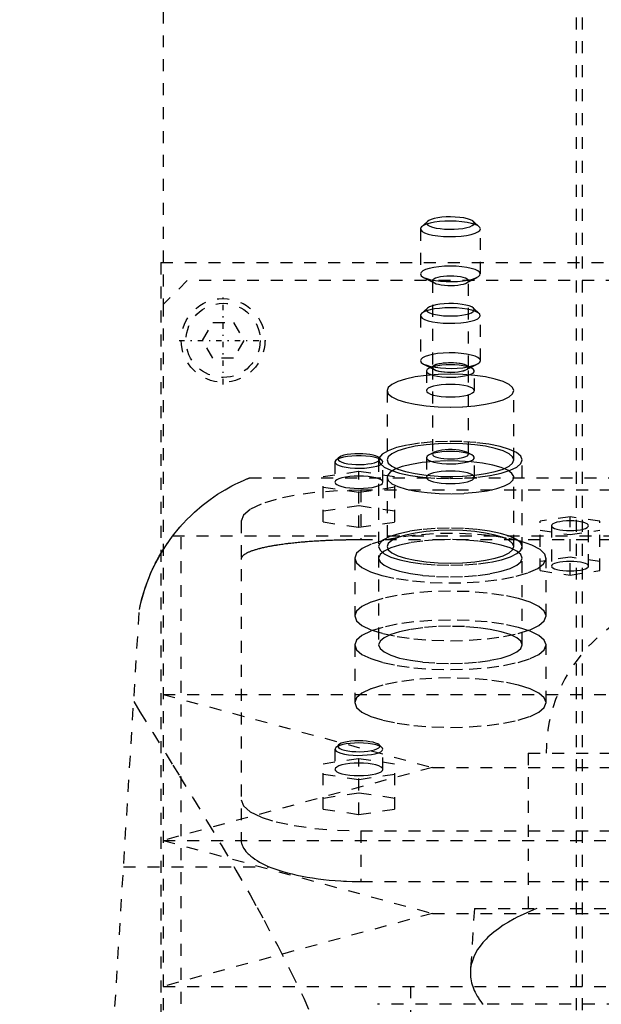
# Model space of a CAD drawing. Extents: x -105 to 105, y -146 to 645.
# Tile 9 of 13: x -57 to -8, y 207 to 289. Entities that reach past the tile are written whole.
import ezdxf

# ---------------------------------------------------------------- set-up
doc = ezdxf.new("R2010")
doc.units = 0
doc.linetypes.add('CENTER', pattern=[1.5, 0.45, -0.5, 0.05, -0.5])
doc.linetypes.add('DASHED', pattern=[2, 1, -1])
doc.layers.add('AM_3', color=7, linetype='DASHED')
doc.layers.add('AM_7', color=7, linetype='CENTER')

msp = doc.modelspace()

# ---------------------------------------------------------------- linework, layer by layer
at = {"layer": 'AM_3', "color": 6, "linetype": 'DASHED'}
for p, q in [((-10, 553.5), (-10, -70.5)), ((-10.5, 375.5), (-10.5, 197.5)), ((-45, 346), (-45, 265.5)), ((-22.927, 272.445), (-23.409, 271.996)), ((-18.591, 271.996), (-19.073, 272.445)), ((-23.5, 271.823), (-23.5, 268.056)), ((-18.5, 268.056), (-18.5, 271.823)), ((-45.211, 269), (-45.211, 176)), ((-45.211, 269), (45.211, 269)), ((-23.237, 267.767), (-22.342, 267.303)), ((-19.658, 267.303), (-18.763, 267.767)), ((-43, 267.5), (-45, 265.5)), ((43, 267.5), (-43, 267.5)), ((-22.5, 267.476), (-22.5, 260.232)), ((-19.5, 260.232), (-19.5, 267.476)), ((-45, 265.5), (-45, 179.5)), ((-22.927, 265.198), (-23.409, 264.749)), ((-18.591, 264.749), (-19.073, 265.198)), ((-23.5, 264.576), (-23.5, 260.809)), ((-18.5, 260.809), (-18.5, 264.576)), ((-41.732, 262.5), (-40.866, 264)), ((-40.866, 264), (-39.134, 264)), ((-39.134, 264), (-38.268, 262.5)), ((-40.866, 261), (-41.732, 262.5)), ((-38.268, 262.5), (-39.134, 261)), ((-39.134, 261), (-40.866, 261)), ((-23.237, 260.52), (-22.342, 260.056)), ((-22.342, 260.405), (-22.789, 260.173)), ((-22.5, 260.229), (-22.5, 252.985)), ((-19.658, 260.056), (-18.763, 260.52)), ((-19.211, 260.173), (-19.658, 260.405)), ((-19.5, 252.985), (-19.5, 260.229)), ((-23, 259.942), (-23, 258.3)), ((-19, 258.3), (-19, 259.942)), ((-26.3, 258.3), (-26.3, 252.505)), ((-15.7, 252.505), (-15.7, 258.3)), ((-30.336, 252.698), (-30.577, 252.474)), ((-26.958, 252.689), (-27, 252.505)), ((-26.723, 252.474), (-26.964, 252.698)), ((-23, 252.695), (-23, 251.053)), ((-22.342, 253.158), (-22.789, 252.926)), ((-19.211, 252.926), (-19.658, 253.158)), ((-19, 251.053), (-19, 252.695)), ((-30.577, 252.474), (-30.65, 252.335)), ((-30.65, 252.335), (-30.65, 250.645)), ((-27, 252.505), (-27, 237.047)), ((-26.65, 250.645), (-26.65, 252.335)), ((-15, 237.047), (-15, 252.505)), ((-31.65, 251.116), (-28.65, 251.564)), ((-31.65, 247.322), (-31.65, 251.116)), ((-28.65, 251.564), (-25.65, 251.116)), ((-28.65, 246.874), (-28.65, 251.564)), ((-26.267, 251.207), (-26.3, 251.053)), ((-26.3, 251.053), (-26.3, 245.258)), ((-25.65, 247.322), (-25.65, 251.116)), ((-15.7, 245.258), (-15.7, 251.053)), ((-37.803, 251), (37.803, 251)), ((-28.65, 249.771), (-31.65, 250.219)), ((-25.65, 250.219), (-28.65, 249.771)), ((-28.5, 249.97), (-28.5, 245.825)), ((28.5, 249.97), (-28.5, 249.97)), ((-28.65, 248.667), (-31.65, 248.218)), ((-25.65, 248.218), (-28.65, 248.667)), ((-11, 247.757), (-13.5, 247.383)), ((-11, 242.882), (-11, 247.757)), ((-8.5, 247.383), (-11, 247.757)), ((-43.5, 77.05), (-43.5, 247.019)), ((-38.5, 247.382), (-38.5, 220.775)), ((-31.65, 247.322), (-28.65, 246.874)), ((-28.65, 246.874), (-25.65, 247.322)), ((-13.5, 243.255), (-13.5, 247.383)), ((-12.55, 247.01), (-12.55, 243.629)), ((-9.45, 243.629), (-9.45, 247.01)), ((-8.5, 243.255), (-8.5, 247.383)), ((-44.217, 246.15), (44.217, 246.15)), ((-13.5, 246.636), (-11, 246.263)), ((-11, 246.263), (-8.5, 246.636)), ((28.5, 245.825), (-28.5, 245.825)), ((-26.588, 245.823), (-26.694, 245.747)), ((-29, 244.294), (-29, 239.465)), ((-11, 244.376), (-13.5, 244.003)), ((-13, 239.465), (-13, 244.294)), ((-8.5, 244.003), (-11, 244.376)), ((-13.5, 243.255), (-11, 242.882)), ((-11, 242.882), (-8.5, 243.255)), ((-57, 77.05), (-47, 240)), ((-29, 237.047), (-29, 232.218)), ((-13, 232.218), (-13, 237.047)), ((-45, 232.9), (-22.5, 226.8)), ((-45, 232.9), (45, 232.9)), ((-30.65, 228.329), (-30.65, 226.639)), ((-30.336, 228.692), (-30.577, 228.468)), ((-26.723, 228.468), (-26.964, 228.692)), ((-26.65, 226.639), (-26.65, 228.329)), ((-14.5, 228), (-14.5, 215)), ((-14.5, 228), (14.5, 228)), ((-31.65, 227.11), (-28.65, 227.559)), ((-28.65, 227.559), (-25.65, 227.11)), ((-28.65, 222.868), (-28.65, 227.559)), ((-22.5, 226.8), (-45, 220.7)), ((-31.65, 223.316), (-31.65, 227.11)), ((-25.65, 223.316), (-25.65, 227.11)), ((-22.5, 226.8), (22.5, 226.8)), ((-28.65, 225.766), (-31.65, 226.214)), ((-25.65, 226.214), (-28.65, 225.766)), ((-28.65, 224.661), (-31.65, 224.213)), ((-25.65, 224.213), (-28.65, 224.661)), ((-31.65, 223.316), (-28.65, 222.868)), ((-28.65, 222.868), (-25.65, 223.316)), ((-28.5, 221.5), (-28.5, 217.269)), ((-28.5, 221.5), (28.5, 221.5)), ((-45, 220.7), (-22.5, 214.6)), ((-45, 220.7), (45, 220.7)), ((-48.319, 218.5), (-36.159, 218.5)), ((-28.5, 217.269), (28.5, 217.269)), ((-19, 215), (-19.323, 209.83)), ((-19, 215), (19, 215)), ((-22.5, 214.6), (-45, 208.5)), ((-22.5, 214.6), (22.5, 214.6)), ((-45, 208.5), (45, 208.5)), ((-24.35, 208.5), (-24.35, 206)), ((27.082, 207), (-27.082, 207))]:
    msp.add_line(p, q, dxfattribs=at)
for points in [[(-21, 272.47), (-21.461, 272.459), (-21.907, 272.426), (-22.321, 272.372), (-22.69, 272.3), (-23.001, 272.211), (-23.244, 272.109), (-23.409, 271.996)], [(-22.927, 272.445), (-22.995, 272.343), (-22.984, 272.24), (-22.894, 272.14), (-22.73, 272.046), (-22.496, 271.963), (-22.204, 271.893), (-21.864, 271.839), (-21.49, 271.804), (-21.096, 271.789), (-20.698, 271.794), (-20.313, 271.82), (-19.954, 271.865), (-19.638, 271.927), (-19.375, 272.004), (-19.176, 272.094), (-19.05, 272.191), (-19.001, 272.294), (-19.031, 272.396), (-19.139, 272.495), (-19.321, 272.587), (-19.569, 272.668), (-19.874, 272.734), (-20.224, 272.783), (-20.604, 272.813), (-21, 272.824)], [(-21, 272.824), (-21.369, 272.815), (-21.726, 272.788), (-22.057, 272.745), (-22.352, 272.687), (-22.601, 272.616), (-22.795, 272.534), (-22.927, 272.445)], [(-18.5, 271.823), (-18.548, 271.949), (-18.69, 272.071), (-18.921, 272.183), (-19.232, 272.281), (-19.611, 272.361), (-20.043, 272.421), (-20.512, 272.458), (-21, 272.47)], [(-23.409, 271.996), (-23.494, 271.869), (-23.479, 271.739), (-23.364, 271.613), (-23.155, 271.495), (-22.859, 271.39), (-22.488, 271.303), (-22.058, 271.237), (-21.585, 271.194), (-21.088, 271.176), (-20.588, 271.185), (-20.105, 271.219), (-19.657, 271.277), (-19.264, 271.358), (-18.94, 271.456), (-18.699, 271.57), (-18.55, 271.694), (-18.5, 271.823)], [(-21, 268.703), (-21.488, 268.691), (-21.957, 268.654), (-22.389, 268.594), (-22.768, 268.513), (-23.079, 268.415), (-23.31, 268.304), (-23.452, 268.182), (-23.5, 268.056)], [(-23.237, 267.767), (-22.981, 267.661), (-22.651, 267.57), (-22.26, 267.497), (-21.822, 267.445), (-21.354, 267.415), (-20.872, 267.41), (-20.395, 267.428), (-19.941, 267.47), (-19.526, 267.533), (-19.166, 267.616), (-18.874, 267.716), (-18.661, 267.828), (-18.535, 267.948), (-18.501, 268.072), (-18.56, 268.196), (-18.709, 268.315), (-18.944, 268.424), (-19.255, 268.519), (-19.631, 268.597), (-20.058, 268.655), (-20.52, 268.691), (-21, 268.703)], [(-23.5, 268.056), (-23.433, 267.907), (-23.237, 267.767)], [(-19.5, 267.476), (-19.529, 267.552), (-19.614, 267.625), (-19.753, 267.692), (-19.939, 267.751), (-20.167, 267.799), (-20.426, 267.835), (-20.707, 267.857), (-21, 267.865), (-21.293, 267.857), (-21.574, 267.835), (-21.833, 267.799), (-22.061, 267.751), (-22.247, 267.692), (-22.386, 267.625), (-22.471, 267.552), (-22.5, 267.476)], [(-22.5, 267.476), (-22.46, 267.387), (-22.342, 267.303)], [(-22.342, 267.303), (-22.19, 267.24), (-21.995, 267.186), (-21.763, 267.142), (-21.504, 267.111), (-21.226, 267.093), (-20.94, 267.088), (-20.656, 267.099), (-20.385, 267.122), (-20.136, 267.159), (-19.918, 267.207), (-19.74, 267.266), (-19.608, 267.331), (-19.527, 267.403), (-19.5, 267.476)], [(-23.409, 264.749), (-23.494, 264.623), (-23.48, 264.494), (-23.368, 264.368), (-23.162, 264.251), (-22.87, 264.147), (-22.505, 264.059), (-22.08, 263.993), (-21.612, 263.949), (-21.12, 263.93), (-20.623, 263.936), (-20.141, 263.968), (-19.693, 264.025), (-19.297, 264.102), (-18.968, 264.199), (-18.72, 264.311), (-18.562, 264.433), (-18.501, 264.561), (-18.538, 264.689), (-18.673, 264.813), (-18.901, 264.927), (-19.211, 265.028), (-19.592, 265.111), (-20.029, 265.172), (-20.505, 265.21), (-21, 265.223)], [(-21, 265.223), (-21.461, 265.212), (-21.907, 265.179), (-22.321, 265.125), (-22.69, 265.053), (-23.001, 264.964), (-23.244, 264.862), (-23.409, 264.749)], [(-22.927, 265.198), (-22.994, 265.099), (-22.986, 264.998), (-22.903, 264.9), (-22.749, 264.808), (-22.529, 264.725), (-22.251, 264.655), (-21.925, 264.6), (-21.565, 264.563), (-21.184, 264.544), (-20.796, 264.544), (-20.415, 264.564), (-20.057, 264.603), (-19.734, 264.658), (-19.459, 264.729), (-19.241, 264.813), (-19.09, 264.905), (-19.012, 265.004), (-19.008, 265.104), (-19.079, 265.203), (-19.222, 265.296), (-19.433, 265.381), (-19.702, 265.453), (-20.021, 265.51), (-20.376, 265.551), (-20.755, 265.573), (-21.143, 265.575), (-21.526, 265.559), (-21.889, 265.523), (-22.218, 265.47), (-22.502, 265.401)], [(-22.502, 265.401), (-22.759, 265.306), (-22.927, 265.198)], [(-22.502, 261.326), (-22.844, 261.246), (-23.124, 261.15), (-23.33, 261.043), (-23.457, 260.928), (-23.5, 260.809)], [(-18.5, 260.809), (-18.551, 260.938), (-18.7, 261.063), (-18.942, 261.177), (-19.268, 261.276), (-19.664, 261.356), (-20.113, 261.414), (-20.599, 261.448), (-21.1, 261.456), (-21.598, 261.437), (-22.071, 261.394), (-22.502, 261.326)], [(-23.5, 260.809), (-23.433, 260.661), (-23.237, 260.52)], [(-23.237, 260.52), (-22.984, 260.415), (-22.658, 260.325), (-22.272, 260.252), (-21.84, 260.2), (-21.377, 260.169), (-20.9, 260.162), (-20.426, 260.179), (-19.974, 260.219), (-19.559, 260.28), (-19.197, 260.361), (-18.901, 260.458), (-18.681, 260.567), (-18.546, 260.686), (-18.5, 260.809)], [(-23, 259.942), (-22.96, 259.839), (-22.842, 259.74), (-22.65, 259.65), (-22.392, 259.57), (-22.078, 259.506), (-21.722, 259.459), (-21.336, 259.432), (-20.938, 259.425), (-20.541, 259.438), (-20.163, 259.472), (-19.819, 259.524), (-19.521, 259.594), (-19.283, 259.677), (-19.113, 259.77), (-19.019, 259.871), (-19.004, 259.974), (-19.069, 260.077), (-19.211, 260.173)], [(-22.789, 260.173), (-22.947, 260.061), (-23, 259.942)], [(-21, 260.46), (-21.367, 260.451), (-21.722, 260.425), (-22.052, 260.382), (-22.346, 260.325), (-22.595, 260.254), (-22.789, 260.173)], [(-22.342, 260.056), (-22.188, 259.992), (-21.989, 259.938), (-21.753, 259.894), (-21.489, 259.862), (-21.206, 259.845), (-20.916, 259.842), (-20.629, 259.853), (-20.355, 259.879), (-20.106, 259.918), (-19.891, 259.968), (-19.717, 260.028), (-19.591, 260.096), (-19.518, 260.169), (-19.501, 260.244), (-19.54, 260.319), (-19.634, 260.39), (-19.779, 260.455), (-19.97, 260.512), (-20.199, 260.558), (-20.459, 260.592), (-20.738, 260.612), (-21.028, 260.618), (-21.317, 260.609), (-21.593, 260.586), (-21.848, 260.55), (-22.071, 260.501), (-22.253, 260.443), (-22.388, 260.376), (-22.472, 260.304), (-22.5, 260.229)], [(-22.5, 260.232), (-22.47, 260.155), (-22.381, 260.081), (-22.237, 260.012), (-22.044, 259.953), (-21.809, 259.905), (-21.541, 259.87), (-21.252, 259.849), (-20.953, 259.844), (-20.656, 259.854), (-20.372, 259.879), (-20.114, 259.919), (-19.891, 259.971), (-19.712, 260.033), (-19.585, 260.103), (-19.514, 260.179), (-19.503, 260.256), (-19.551, 260.333), (-19.658, 260.405)], [(-22.342, 260.405), (-22.46, 260.321), (-22.5, 260.232)], [(-22.5, 260.229), (-22.46, 260.14), (-22.342, 260.056)], [(-19.658, 260.405), (-19.819, 260.471), (-20.028, 260.528), (-20.276, 260.572), (-20.554, 260.603), (-20.849, 260.618), (-21.151, 260.618), (-21.446, 260.603), (-21.724, 260.572), (-21.972, 260.528), (-22.181, 260.471), (-22.342, 260.405)], [(-19.211, 260.173), (-19.405, 260.254), (-19.654, 260.325), (-19.948, 260.382), (-20.278, 260.425), (-20.633, 260.451), (-21, 260.46)], [(-23, 258.3), (-22.962, 258.199), (-22.848, 258.102), (-22.663, 258.013), (-22.414, 257.934), (-22.111, 257.87), (-21.765, 257.822), (-21.39, 257.792), (-21, 257.782), (-20.61, 257.792), (-20.235, 257.822), (-19.889, 257.87), (-19.586, 257.934), (-19.337, 258.013), (-19.152, 258.102), (-19.038, 258.199), (-19, 258.3), (-19.038, 258.401), (-19.152, 258.498), (-19.337, 258.588), (-19.586, 258.666), (-19.889, 258.73), (-20.235, 258.778), (-20.61, 258.808), (-21, 258.818)], [(-21, 258.818), (-21.39, 258.808), (-21.765, 258.778), (-22.111, 258.73), (-22.414, 258.666), (-22.663, 258.588), (-22.848, 258.498), (-22.962, 258.401), (-23, 258.3)], [(-15, 252.505), (-15.121, 252.815), (-15.481, 253.114), (-16.063, 253.387), (-16.846, 253.625), (-17.796, 253.818), (-18.876, 253.957), (-20.043, 254.038), (-21.247, 254.056), (-22.442, 254.012), (-23.579, 253.907), (-24.611, 253.745), (-25.497, 253.533), (-26.201, 253.279), (-26.694, 252.994), (-26.958, 252.689)], [(-21, 253.876), (-22.034, 253.85), (-23.028, 253.772), (-23.945, 253.645), (-24.748, 253.474), (-25.407, 253.267), (-25.897, 253.029), (-26.198, 252.772), (-26.3, 252.505), (-26.198, 252.237), (-25.897, 251.98), (-25.407, 251.742), (-24.748, 251.535), (-23.945, 251.364), (-23.028, 251.237), (-22.034, 251.159), (-21, 251.133), (-19.966, 251.159), (-18.972, 251.237), (-18.055, 251.364), (-17.252, 251.535), (-16.593, 251.742), (-16.103, 251.98), (-15.802, 252.237), (-15.7, 252.505)], [(-15.7, 252.505), (-15.802, 252.772), (-16.103, 253.029), (-16.593, 253.267), (-17.252, 253.474), (-18.055, 253.645), (-18.972, 253.772), (-19.966, 253.85), (-21, 253.876)], [(-26.723, 252.474), (-26.868, 252.57), (-27.084, 252.657), (-27.362, 252.731), (-27.691, 252.789), (-28.059, 252.829), (-28.45, 252.85), (-28.85, 252.85), (-29.241, 252.829), (-29.609, 252.789), (-29.938, 252.731), (-30.216, 252.657), (-30.432, 252.57), (-30.577, 252.474)], [(-28.65, 253.029), (-28.997, 253.02), (-29.329, 252.994), (-29.635, 252.951), (-29.902, 252.893), (-30.119, 252.822), (-30.279, 252.742), (-30.373, 252.655), (-30.399, 252.566), (-30.357, 252.476), (-30.246, 252.391), (-30.072, 252.312), (-29.842, 252.245), (-29.565, 252.19), (-29.251, 252.151), (-28.914, 252.129), (-28.566, 252.124), (-28.222, 252.137), (-27.894, 252.168), (-27.597, 252.215), (-27.341, 252.276), (-27.137, 252.349), (-26.993, 252.431), (-26.914, 252.519), (-26.905, 252.609), (-26.964, 252.698)], [(-26.964, 252.698), (-27.08, 252.776), (-27.249, 252.848), (-27.467, 252.91), (-27.725, 252.961), (-28.015, 252.998), (-28.327, 253.022), (-28.65, 253.029)], [(-23, 252.695), (-22.96, 252.592), (-22.842, 252.493), (-22.65, 252.403), (-22.392, 252.324), (-22.078, 252.259), (-21.722, 252.212), (-21.336, 252.185), (-20.938, 252.178), (-20.541, 252.191), (-20.163, 252.225), (-19.819, 252.278), (-19.521, 252.347), (-19.283, 252.43), (-19.113, 252.524), (-19.019, 252.624), (-19.004, 252.728), (-19.069, 252.83), (-19.211, 252.926)], [(-22.789, 252.926), (-22.947, 252.814), (-23, 252.695)], [(-21, 253.213), (-21.367, 253.204), (-21.722, 253.178), (-22.052, 253.135), (-22.346, 253.078), (-22.595, 253.007), (-22.789, 252.926)], [(-22.5, 252.985), (-22.47, 252.908), (-22.381, 252.834), (-22.237, 252.766), (-22.044, 252.706), (-21.809, 252.658), (-21.541, 252.623), (-21.252, 252.602), (-20.953, 252.597), (-20.656, 252.607), (-20.372, 252.632), (-20.114, 252.672), (-19.891, 252.724), (-19.712, 252.786), (-19.585, 252.856), (-19.514, 252.932), (-19.503, 253.009), (-19.551, 253.086), (-19.658, 253.158)], [(-22.342, 253.158), (-22.46, 253.074), (-22.5, 252.985)], [(-19.658, 253.158), (-19.819, 253.224), (-20.028, 253.281), (-20.276, 253.325), (-20.554, 253.356), (-20.849, 253.371), (-21.151, 253.371), (-21.446, 253.356), (-21.724, 253.325), (-21.972, 253.281), (-22.181, 253.224), (-22.342, 253.158)], [(-19.211, 252.926), (-19.405, 253.007), (-19.654, 253.078), (-19.948, 253.135), (-20.278, 253.178), (-20.633, 253.204), (-21, 253.213)], [(-30.65, 252.335), (-30.61, 252.232), (-30.491, 252.133), (-30.298, 252.042), (-30.039, 251.962), (-29.724, 251.898), (-29.366, 251.852), (-28.979, 251.824), (-28.58, 251.818), (-28.182, 251.832), (-27.804, 251.866), (-27.46, 251.919), (-27.163, 251.989), (-26.926, 252.072), (-26.759, 252.167), (-26.667, 252.268), (-26.655, 252.371), (-26.723, 252.474)], [(-27, 252.505), (-26.885, 252.202), (-26.543, 251.91), (-25.989, 251.642), (-25.243, 251.406), (-24.333, 251.213), (-23.296, 251.07), (-22.171, 250.981), (-21, 250.952), (-19.829, 250.981), (-18.704, 251.07), (-17.667, 251.213), (-16.757, 251.406), (-16.011, 251.642), (-15.457, 251.91), (-15.115, 252.202), (-15, 252.505)], [(-26.3, 251.053), (-26.195, 250.782), (-25.885, 250.521), (-25.383, 250.282), (-24.707, 250.073), (-23.884, 249.902), (-22.948, 249.777), (-21.935, 249.703), (-20.885, 249.682), (-19.839, 249.715), (-18.84, 249.801), (-17.925, 249.936), (-17.132, 250.115), (-16.492, 250.332), (-16.03, 250.577), (-15.764, 250.841), (-15.705, 251.113), (-15.855, 251.383), (-16.208, 251.639), (-16.751, 251.873), (-17.461, 252.074), (-18.311, 252.235), (-19.268, 252.35), (-20.292, 252.413), (-21.345, 252.422), (-22.384, 252.377), (-23.368, 252.28), (-24.259, 252.135), (-25.021, 251.947), (-25.625, 251.723), (-26.045, 251.473), (-26.267, 251.207)], [(-30.65, 250.645), (-30.612, 250.544), (-30.498, 250.446), (-30.313, 250.357), (-30.064, 250.278), (-29.761, 250.214), (-29.415, 250.166), (-29.04, 250.137), (-28.65, 250.127), (-28.26, 250.137), (-27.885, 250.166), (-27.539, 250.214), (-27.236, 250.278), (-26.987, 250.357), (-26.802, 250.446), (-26.688, 250.544), (-26.65, 250.645), (-26.688, 250.746), (-26.802, 250.843), (-26.987, 250.932), (-27.236, 251.011), (-27.539, 251.075), (-27.885, 251.123), (-28.26, 251.152), (-28.65, 251.162)], [(-28.65, 251.162), (-29.04, 251.152), (-29.415, 251.123), (-29.761, 251.075), (-30.064, 251.011), (-30.313, 250.932), (-30.498, 250.843), (-30.612, 250.746), (-30.65, 250.645)], [(-28.5, 249.97), (-30.451, 249.92), (-32.327, 249.773), (-34.056, 249.534), (-35.571, 249.212), (-36.815, 248.82), (-37.739, 248.372), (-38.308, 247.887), (-38.5, 247.382)], [(-13.495, 245.011), (-14.191, 245.381), (-15.156, 245.708), (-16.353, 245.98), (-17.733, 246.184), (-19.242, 246.314), (-20.821, 246.364), (-22.407, 246.332), (-23.937, 246.22), (-25.351, 246.032), (-26.593, 245.775), (-27.614, 245.459), (-28.374, 245.097), (-28.842, 244.704), (-29, 244.294)], [(-27, 245.258), (-26.884, 244.954), (-26.54, 244.661), (-25.982, 244.392), (-25.231, 244.157), (-24.317, 243.964), (-23.274, 243.821), (-22.143, 243.733), (-20.968, 243.705), (-19.794, 243.736), (-18.667, 243.827), (-17.63, 243.973), (-16.724, 244.168), (-15.983, 244.406), (-15.436, 244.677), (-15.104, 244.97), (-15, 245.274), (-15.129, 245.578), (-15.485, 245.869), (-16.054, 246.137), (-16.814, 246.37), (-17.737, 246.561), (-18.785, 246.701), (-19.92, 246.785), (-21.096, 246.81), (-22.268, 246.775), (-23.392, 246.682), (-24.423, 246.533), (-25.321, 246.335), (-26.052, 246.095), (-26.588, 245.823)], [(-26.3, 245.258), (-26.198, 244.99), (-25.897, 244.733), (-25.407, 244.496), (-24.748, 244.288), (-23.945, 244.117), (-23.028, 243.99), (-22.034, 243.912), (-21, 243.886), (-19.966, 243.912), (-18.972, 243.99), (-18.055, 244.117), (-17.252, 244.288), (-16.593, 244.496), (-16.103, 244.733), (-15.802, 244.99), (-15.7, 245.258), (-15.802, 245.525), (-16.103, 245.783), (-16.593, 246.02), (-17.252, 246.228), (-18.055, 246.398), (-18.972, 246.525), (-19.966, 246.603), (-21, 246.629)], [(-21, 246.629), (-22.034, 246.603), (-23.028, 246.525), (-23.945, 246.398), (-24.748, 246.228), (-25.407, 246.02), (-25.897, 245.783), (-26.198, 245.525), (-26.3, 245.258)], [(-21, 245.847), (-22.171, 245.817), (-23.296, 245.729), (-24.333, 245.585), (-25.243, 245.392), (-25.989, 245.157), (-26.543, 244.888), (-26.885, 244.597), (-27, 244.294), (-26.885, 243.991), (-26.543, 243.7), (-25.989, 243.431), (-25.243, 243.196), (-24.333, 243.003), (-23.296, 242.859), (-22.171, 242.771), (-21, 242.741), (-19.829, 242.771), (-18.704, 242.859), (-17.667, 243.003), (-16.757, 243.196), (-16.011, 243.431), (-15.457, 243.7), (-15.115, 243.991), (-15, 244.294)], [(-26.694, 245.747), (-26.923, 245.506), (-27, 245.258)], [(-15, 244.294), (-15.115, 244.597), (-15.457, 244.888), (-16.011, 245.157), (-16.757, 245.392), (-17.667, 245.585), (-18.704, 245.729), (-19.829, 245.817), (-21, 245.847)], [(-29, 244.294), (-28.85, 243.895), (-28.404, 243.51), (-27.681, 243.155), (-26.706, 242.843), (-25.517, 242.585), (-24.158, 242.392), (-22.68, 242.27), (-21.139, 242.224), (-19.593, 242.256), (-18.1, 242.364), (-16.716, 242.546), (-15.493, 242.792), (-14.477, 243.096), (-13.706, 243.444), (-13.209, 243.824), (-13.005, 244.222), (-13.101, 244.623), (-13.495, 245.011)], [(-30.577, 228.468), (-30.645, 228.367), (-30.634, 228.264), (-30.544, 228.163), (-30.38, 228.069), (-30.146, 227.986), (-29.854, 227.916), (-29.514, 227.863), (-29.14, 227.828), (-28.746, 227.812), (-28.348, 227.818), (-27.963, 227.843), (-27.604, 227.888), (-27.288, 227.95), (-27.025, 228.028), (-26.826, 228.117), (-26.7, 228.215), (-26.651, 228.317), (-26.681, 228.42), (-26.789, 228.519), (-26.971, 228.611), (-27.219, 228.691), (-27.524, 228.757), (-27.874, 228.806), (-28.254, 228.837), (-28.65, 228.847)], [(-28.65, 228.847), (-29.019, 228.838), (-29.376, 228.812), (-29.707, 228.769), (-30.002, 228.711), (-30.251, 228.64), (-30.445, 228.558), (-30.577, 228.468)], [(-28.65, 229.024), (-28.997, 229.015), (-29.329, 228.988), (-29.635, 228.945), (-29.902, 228.887), (-30.119, 228.817), (-30.279, 228.737), (-30.373, 228.65), (-30.399, 228.56), (-30.357, 228.471), (-30.246, 228.385), (-30.072, 228.307), (-29.842, 228.239), (-29.565, 228.185), (-29.251, 228.146), (-28.914, 228.123), (-28.566, 228.118), (-28.222, 228.132), (-27.894, 228.162), (-27.597, 228.209), (-27.341, 228.27), (-27.137, 228.343), (-26.993, 228.426), (-26.914, 228.513), (-26.905, 228.603), (-26.964, 228.692)], [(-26.964, 228.692), (-27.08, 228.771), (-27.249, 228.842), (-27.467, 228.905), (-27.725, 228.955), (-28.015, 228.993), (-28.327, 229.016), (-28.65, 229.024)], [(-38.5, 224.088), (-38.308, 223.583), (-37.739, 223.098), (-36.815, 222.65), (-35.571, 222.258), (-34.056, 221.936), (-32.327, 221.697), (-30.451, 221.55), (-28.5, 221.5)]]:
    msp.add_lwpolyline(points, dxfattribs=at)
for points in [[(-15.7, 258.3), (-15.802, 258.568), (-16.103, 258.825), (-16.593, 259.062), (-17.252, 259.27), (-18.055, 259.441), (-18.972, 259.567), (-19.966, 259.645), (-21, 259.672), (-22.034, 259.645), (-23.028, 259.567), (-23.945, 259.441), (-24.748, 259.27), (-25.407, 259.062), (-25.897, 258.825), (-26.198, 258.568), (-26.3, 258.3), (-26.198, 258.032), (-25.897, 257.775), (-25.407, 257.538), (-24.748, 257.33), (-23.945, 257.16), (-23.028, 257.033), (-22.034, 256.955), (-21, 256.928), (-19.966, 256.955), (-18.972, 257.033), (-18.055, 257.16), (-17.252, 257.33), (-16.593, 257.538), (-16.103, 257.775), (-15.802, 258.032)], [(-19, 251.053), (-19.038, 251.154), (-19.152, 251.251), (-19.337, 251.341), (-19.586, 251.419), (-19.889, 251.484), (-20.235, 251.531), (-20.61, 251.561), (-21, 251.571), (-21.39, 251.561), (-21.765, 251.531), (-22.111, 251.484), (-22.414, 251.419), (-22.663, 251.341), (-22.848, 251.251), (-22.962, 251.154), (-23, 251.053), (-22.962, 250.952), (-22.848, 250.855), (-22.663, 250.766), (-22.414, 250.687), (-22.111, 250.623), (-21.765, 250.575), (-21.39, 250.545), (-21, 250.536), (-20.61, 250.545), (-20.235, 250.575), (-19.889, 250.623), (-19.586, 250.687), (-19.337, 250.766), (-19.152, 250.855), (-19.038, 250.952)], [(-9.45, 247.01), (-9.48, 247.088), (-9.568, 247.163), (-9.711, 247.233), (-9.904, 247.293), (-10.139, 247.343), (-10.407, 247.38), (-10.698, 247.403), (-11, 247.411), (-11.302, 247.403), (-11.593, 247.38), (-11.861, 247.343), (-12.096, 247.293), (-12.289, 247.233), (-12.432, 247.163), (-12.52, 247.088), (-12.55, 247.01), (-12.52, 246.932), (-12.432, 246.856), (-12.289, 246.787), (-12.096, 246.726), (-11.861, 246.676), (-11.593, 246.639), (-11.302, 246.616), (-11, 246.609), (-10.698, 246.616), (-10.407, 246.639), (-10.139, 246.676), (-9.904, 246.726), (-9.711, 246.787), (-9.568, 246.856), (-9.48, 246.932)], [(-9.45, 243.629), (-9.48, 243.707), (-9.568, 243.783), (-9.711, 243.852), (-9.904, 243.913), (-10.139, 243.963), (-10.407, 244), (-10.698, 244.022), (-11, 244.03), (-11.302, 244.022), (-11.593, 244), (-11.861, 243.963), (-12.096, 243.913), (-12.289, 243.852), (-12.432, 243.783), (-12.52, 243.707), (-12.55, 243.629), (-12.52, 243.551), (-12.432, 243.476), (-12.289, 243.406), (-12.096, 243.345), (-11.861, 243.295), (-11.593, 243.258), (-11.302, 243.236), (-11, 243.228), (-10.698, 243.236), (-10.407, 243.258), (-10.139, 243.295), (-9.904, 243.345), (-9.711, 243.406), (-9.568, 243.476), (-9.48, 243.551)], [(-29, 239.465), (-28.846, 239.061), (-28.391, 238.673), (-27.652, 238.315), (-26.657, 238.001), (-25.445, 237.743), (-24.061, 237.552), (-22.561, 237.434), (-21, 237.394), (-19.439, 237.434), (-17.939, 237.552), (-16.555, 237.743), (-15.343, 238.001), (-14.348, 238.315), (-13.609, 238.673), (-13.154, 239.061), (-13, 239.465), (-13.154, 239.869), (-13.609, 240.257), (-14.348, 240.615), (-15.343, 240.929), (-16.555, 241.186), (-17.939, 241.378), (-19.439, 241.496), (-21, 241.535), (-22.561, 241.496), (-24.061, 241.378), (-25.445, 241.186), (-26.657, 240.929), (-27.652, 240.615), (-28.391, 240.257), (-28.846, 239.869)], [(-13, 237.047), (-13.154, 237.451), (-13.609, 237.84), (-14.348, 238.198), (-15.343, 238.511), (-16.555, 238.769), (-17.939, 238.96), (-19.439, 239.078), (-21, 239.118), (-22.561, 239.078), (-24.061, 238.96), (-25.445, 238.769), (-26.657, 238.511), (-27.652, 238.198), (-28.391, 237.84), (-28.846, 237.451), (-29, 237.047), (-28.846, 236.643), (-28.391, 236.255), (-27.652, 235.897), (-26.657, 235.583), (-25.445, 235.326), (-24.061, 235.134), (-22.561, 235.016), (-21, 234.977), (-19.439, 235.016), (-17.939, 235.134), (-16.555, 235.326), (-15.343, 235.583), (-14.348, 235.897), (-13.609, 236.255), (-13.154, 236.643)], [(-15, 237.047), (-15.115, 237.35), (-15.457, 237.642), (-16.011, 237.91), (-16.757, 238.145), (-17.667, 238.338), (-18.704, 238.482), (-19.829, 238.57), (-21, 238.6), (-22.171, 238.57), (-23.296, 238.482), (-24.333, 238.338), (-25.243, 238.145), (-25.989, 237.91), (-26.543, 237.642), (-26.885, 237.35), (-27, 237.047), (-26.885, 236.744), (-26.543, 236.453), (-25.989, 236.184), (-25.243, 235.949), (-24.333, 235.756), (-23.296, 235.613), (-22.171, 235.524), (-21, 235.494), (-19.829, 235.524), (-18.704, 235.613), (-17.667, 235.756), (-16.757, 235.949), (-16.011, 236.184), (-15.457, 236.453), (-15.115, 236.744)], [(-29, 232.218), (-28.846, 231.814), (-28.391, 231.426), (-27.652, 231.068), (-26.657, 230.754), (-25.445, 230.496), (-24.061, 230.305), (-22.561, 230.187), (-21, 230.147), (-19.439, 230.187), (-17.939, 230.305), (-16.555, 230.496), (-15.343, 230.754), (-14.348, 231.068), (-13.609, 231.426), (-13.154, 231.814), (-13, 232.218), (-13.154, 232.622), (-13.609, 233.01), (-14.348, 233.368), (-15.343, 233.682), (-16.555, 233.94), (-17.939, 234.131), (-19.439, 234.249), (-21, 234.288), (-22.561, 234.249), (-24.061, 234.131), (-25.445, 233.94), (-26.657, 233.682), (-27.652, 233.368), (-28.391, 233.01), (-28.846, 232.622)], [(-26.65, 226.639), (-26.688, 226.74), (-26.802, 226.837), (-26.987, 226.927), (-27.236, 227.005), (-27.539, 227.069), (-27.885, 227.117), (-28.26, 227.147), (-28.65, 227.157), (-29.04, 227.147), (-29.415, 227.117), (-29.761, 227.069), (-30.064, 227.005), (-30.313, 226.927), (-30.498, 226.837), (-30.612, 226.74), (-30.65, 226.639), (-30.612, 226.538), (-30.498, 226.441), (-30.313, 226.351), (-30.064, 226.273), (-29.761, 226.209), (-29.415, 226.161), (-29.04, 226.131), (-28.65, 226.121), (-28.26, 226.131), (-27.885, 226.161), (-27.539, 226.209), (-27.236, 226.273), (-26.987, 226.351), (-26.802, 226.441), (-26.688, 226.538)]]:
    msp.add_lwpolyline(points, close=True, dxfattribs=at)
for points in [[(-47, 240, 0), (-46.879, 240.551, 0), (-46.581, 241.615, 0), (-46.217, 242.627, 0), (-46.013, 243.113, 0), (-45.794, 243.585, 0), (-45.318, 244.488, 0), (-44.797, 245.335, 0), (-44.236, 246.125, 0), (-43.642, 246.857, 0), (-43.023, 247.53, 0), (-42.707, 247.845, 0), (-42.387, 248.145, 0), (-41.74, 248.7, 0), (-41.093, 249.196, 0), (-40.456, 249.633, 0), (-39.84, 250.012, 0), (-39.26, 250.333, 0), (-38.989, 250.471, 0), (-38.734, 250.595, 0), (-38.283, 250.801, 0), (-38.065, 250.894, 0), (-38.01, 250.917, 0), (-37.957, 250.938, 0), (-37.933, 250.948, 0), (-37.909, 250.958, 0), (-37.864, 250.976, 0), (-37.822, 250.992, 0), (-37.803, 251, 0)], [(-47, 240, 0), (-46.935, 240.308, 0), (-46.785, 240.92, 0), (-46.61, 241.525, 0), (-46.513, 241.823, 0), (-46.411, 242.116, 0), (-46.192, 242.69, 0), (-46.056, 243.014, 0), (-46.016, 243.105, 0), (-45.976, 243.196, 0), (-45.955, 243.241, 0), (-45.935, 243.286, 0), (-45.894, 243.375, 0), (-45.853, 243.463, 0), (-45.811, 243.55, 0), (-45.769, 243.637, 0), (-45.726, 243.723, 0), (-45.705, 243.766, 0), (-45.684, 243.808, 0), (-45.641, 243.893, 0), (-45.598, 243.976, 0), (-45.554, 244.059, 0), (-45.511, 244.14, 0), (-45.467, 244.221, 0), (-45.445, 244.261, 0), (-45.423, 244.301, 0), (-45.38, 244.38, 0), (-45.336, 244.458, 0), (-45.292, 244.535, 0), (-45.247, 244.611, 0), (-45.203, 244.686, 0), (-45.181, 244.723, 0), (-45.159, 244.76, 0), (-45.115, 244.833, 0), (-45.071, 244.905, 0), (-45.049, 244.941, 0), (-45.027, 244.976, 0), (-44.984, 245.046, 0), (-44.94, 245.115, 0), (-44.918, 245.149, 0), (-44.896, 245.183, 0), (-44.853, 245.249, 0), (-44.81, 245.315, 0), (-44.767, 245.379, 0), (-44.725, 245.443, 0), (-44.682, 245.505, 0), (-44.661, 245.536, 0), (-44.64, 245.566, 0), (-44.599, 245.626, 0), (-44.557, 245.685, 0), (-44.517, 245.743, 0), (-44.476, 245.799, 0), (-44.436, 245.855, 0), (-44.416, 245.882, 0), (-44.397, 245.909, 0), (-44.358, 245.962, 0), (-44.319, 246.014, 0), (-44.281, 246.065, 0), (-44.243, 246.115, 0), (-44.206, 246.164, 0), (-44.187, 246.189, 0), (-44.168, 246.213, 0), (-44.132, 246.26, 0), (-44.096, 246.306, 0), (-44.06, 246.351, 0), (-44.026, 246.395, 0), (-43.992, 246.437, 0), (-43.975, 246.458, 0), (-43.958, 246.479, 0), (-43.926, 246.519, 0), (-43.894, 246.557, 0), (-43.864, 246.594, 0), (-43.835, 246.63, 0), (-43.806, 246.664, 0), (-43.792, 246.68, 0), (-43.779, 246.697, 0), (-43.753, 246.728, 0), (-43.727, 246.757, 0), (-43.715, 246.771, 0), (-43.704, 246.785, 0), (-43.681, 246.812, 0), (-43.66, 246.837, 0), (-43.649, 246.848, 0), (-43.64, 246.86, 0), (-43.621, 246.881, 0), (-43.603, 246.901, 0), (-43.587, 246.92, 0), (-43.573, 246.937, 0), (-43.559, 246.952, 0), (-43.553, 246.959, 0), (-43.547, 246.966, 0), (-43.537, 246.978, 0), (-43.527, 246.988, 0), (-43.52, 246.997, 0), (-43.513, 247.004, 0), (-43.508, 247.01, 0), (-43.506, 247.013, 0), (-43.504, 247.015, 0), (-43.501, 247.017, 0), (-43.5, 247.019, 0), (-43.5, 247.019, 0)], [(-28.5, 245.825, 0), (-28.57, 245.825, 0), (-28.711, 245.825, 0), (-28.852, 245.824, 0), (-28.922, 245.824, 0), (-28.993, 245.823, 0), (-29.136, 245.822, 0), (-29.278, 245.82, 0), (-29.421, 245.819, 0), (-29.564, 245.816, 0), (-29.708, 245.814, 0), (-29.78, 245.812, 0), (-29.852, 245.811, 0), (-29.995, 245.808, 0), (-30.139, 245.804, 0), (-30.283, 245.8, 0), (-30.427, 245.796, 0), (-30.571, 245.792, 0), (-30.642, 245.789, 0), (-30.714, 245.787, 0), (-30.857, 245.782, 0), (-31, 245.776, 0), (-31.072, 245.773, 0), (-31.143, 245.77, 0), (-31.285, 245.764, 0), (-31.427, 245.758, 0), (-31.498, 245.754, 0), (-31.568, 245.751, 0), (-31.709, 245.744, 0), (-31.849, 245.736, 0), (-31.989, 245.728, 0), (-32.127, 245.72, 0), (-32.265, 245.712, 0), (-32.334, 245.707, 0), (-32.402, 245.703, 0), (-32.538, 245.694, 0), (-32.673, 245.684, 0), (-32.808, 245.675, 0), (-32.941, 245.665, 0), (-33.073, 245.654, 0), (-33.139, 245.649, 0), (-33.204, 245.643, 0), (-33.334, 245.632, 0), (-33.463, 245.621, 0), (-33.591, 245.61, 0), (-33.717, 245.598, 0), (-33.842, 245.586, 0), (-33.903, 245.579, 0), (-33.965, 245.573, 0), (-34.087, 245.561, 0), (-34.208, 245.548, 0), (-34.327, 245.534, 0), (-34.444, 245.521, 0), (-34.56, 245.507, 0), (-34.618, 245.5, 0), (-34.675, 245.493, 0), (-34.788, 245.479, 0), (-34.899, 245.465, 0), (-35.008, 245.45, 0), (-35.116, 245.435, 0), (-35.221, 245.42, 0), (-35.274, 245.413, 0), (-35.325, 245.405, 0), (-35.428, 245.39, 0), (-35.528, 245.374, 0), (-35.578, 245.367, 0), (-35.627, 245.359, 0), (-35.724, 245.343, 0), (-35.821, 245.326, 0), (-35.869, 245.318, 0), (-35.917, 245.31, 0), (-36.011, 245.293, 0), (-36.105, 245.275, 0), (-36.197, 245.258, 0), (-36.288, 245.24, 0), (-36.377, 245.222, 0), (-36.421, 245.213, 0), (-36.465, 245.203, 0), (-36.552, 245.185, 0), (-36.637, 245.166, 0), (-36.721, 245.146, 0), (-36.803, 245.127, 0), (-36.884, 245.107, 0), (-36.924, 245.097, 0), (-36.963, 245.087, 0), (-37.04, 245.067, 0), (-37.116, 245.046, 0), (-37.19, 245.026, 0), (-37.262, 245.005, 0), (-37.332, 244.983, 0), (-37.366, 244.973, 0), (-37.4, 244.962, 0), (-37.466, 244.94, 0), (-37.531, 244.918, 0), (-37.593, 244.896, 0), (-37.654, 244.874, 0), (-37.713, 244.852, 0), (-37.741, 244.84, 0), (-37.769, 244.829, 0), (-37.824, 244.806, 0), (-37.876, 244.783, 0), (-37.926, 244.76, 0), (-37.975, 244.737, 0), (-38.021, 244.713, 0), (-38.043, 244.702, 0), (-38.065, 244.69, 0), (-38.107, 244.666, 0), (-38.147, 244.642, 0), (-38.166, 244.63, 0), (-38.185, 244.618, 0), (-38.22, 244.594, 0), (-38.254, 244.57, 0), (-38.27, 244.558, 0), (-38.285, 244.546, 0), (-38.314, 244.522, 0), (-38.341, 244.498, 0), (-38.366, 244.473, 0), (-38.388, 244.449, 0), (-38.409, 244.425, 0), (-38.418, 244.413, 0), (-38.427, 244.4, 0), (-38.444, 244.376, 0), (-38.458, 244.352, 0), (-38.47, 244.327, 0), (-38.48, 244.303, 0), (-38.488, 244.278, 0), (-38.491, 244.266, 0), (-38.494, 244.254, 0), (-38.498, 244.23, 0), (-38.5, 244.206, 0), (-38.5, 244.194, 0)], [(-47.472, 232.303, 0), (-46.95, 231.453, 0), (-45.877, 229.711, 0), (-44.768, 227.914, 0), (-44.203, 226.996, 0), (-43.631, 226.066, 0), (-42.472, 224.169, 0), (-41.296, 222.226, 0), (-40.111, 220.239, 0), (-38.925, 218.211, 0), (-37.745, 216.143, 0), (-37.16, 215.095, 0), (-36.579, 214.038, 0), (-35.437, 211.895, 0), (-34.327, 209.716, 0), (-33.26, 207.501, 0), (-32.247, 205.249, 0), (-31.3, 202.96, 0), (-30.855, 201.801, 0), (-30.432, 200.632, 0), (-29.657, 198.262, 0), (-28.992, 195.849, 0), (-28.705, 194.625, 0)], [(-38.5, 220.775, 0), (-38.498, 220.71, 0), (-38.484, 220.58, 0), (-38.456, 220.448, 0), (-38.436, 220.381, 0), (-38.412, 220.314, 0), (-38.354, 220.181, 0), (-38.281, 220.047, 0), (-38.192, 219.913, 0), (-38.088, 219.78, 0), (-37.969, 219.647, 0), (-37.904, 219.582, 0), (-37.835, 219.516, 0), (-37.687, 219.387, 0), (-37.524, 219.259, 0), (-37.348, 219.134, 0), (-37.158, 219.011, 0), (-36.956, 218.892, 0), (-36.85, 218.833, 0), (-36.741, 218.775, 0), (-36.516, 218.662, 0), (-36.28, 218.553, 0), (-36.159, 218.5, 0)], [(-36.159, 218.5, 0), (-36.003, 218.438, 0), (-35.683, 218.319, 0), (-35.35, 218.207, 0), (-35.176, 218.152, 0), (-34.997, 218.098, 0), (-34.625, 217.994, 0), (-34.234, 217.895, 0), (-33.827, 217.801, 0), (-33.405, 217.714, 0), (-32.969, 217.634, 0), (-32.746, 217.597, 0), (-32.52, 217.562, 0), (-32.062, 217.496, 0), (-31.596, 217.439, 0), (-31.123, 217.39, 0), (-30.645, 217.35, 0), (-30.165, 217.317, 0), (-29.925, 217.304, 0), (-29.685, 217.293, 0), (-29.208, 217.277, 0), (-28.734, 217.27, 0), (-28.5, 217.269, 0)], [(-13.772, 215, 0), (-14.063, 214.885, 0), (-14.624, 214.647, 0), (-15.158, 214.398, 0), (-15.414, 214.271, 0), (-15.663, 214.141, 0), (-16.137, 213.875, 0), (-16.579, 213.602, 0), (-16.988, 213.322, 0), (-17.363, 213.037, 0), (-17.704, 212.748, 0), (-17.861, 212.602, 0), (-18.01, 212.456, 0), (-18.281, 212.162, 0), (-18.519, 211.868, 0), (-18.724, 211.573, 0), (-18.902, 211.27, 0), (-19.05, 210.96, 0), (-19.113, 210.802, 0), (-19.168, 210.643, 0), (-19.255, 210.321, 0), (-19.309, 209.995, 0), (-19.323, 209.83, 0)], [(-19.323, 209.83, 0), (-19.327, 209.752, 0), (-19.329, 209.594, 0), (-19.324, 209.436, 0), (-19.318, 209.356, 0), (-19.311, 209.277, 0), (-19.29, 209.118, 0), (-19.261, 208.959, 0), (-19.225, 208.8, 0), (-19.181, 208.641, 0), (-19.129, 208.482, 0), (-19.101, 208.402, 0), (-19.07, 208.323, 0), (-19.003, 208.164, 0), (-18.929, 208.007, 0), (-18.848, 207.849, 0), (-18.759, 207.693, 0), (-18.663, 207.537, 0), (-18.613, 207.459, 0), (-18.56, 207.382, 0), (-18.45, 207.228, 0), (-18.334, 207.076, 0), (-18.273, 207, 0)]]:
    msp.add_polyline3d(points, dxfattribs=at)
for radius in [3.5, 3.1]:
    msp.add_circle((-40, 262.5), radius, dxfattribs=at)
msp.add_arc((0, 228), 13, 0, 180, dxfattribs=at)
at = {"layer": 'AM_7', "color": 4, "linetype": 'CENTER'}
for p, q in [((-40, 258.825), (-40, 266.175)), ((-43.675, 262.5), (-36.325, 262.5))]:
    msp.add_line(p, q, dxfattribs=at)

doc.saveas('drawing.dxf')
